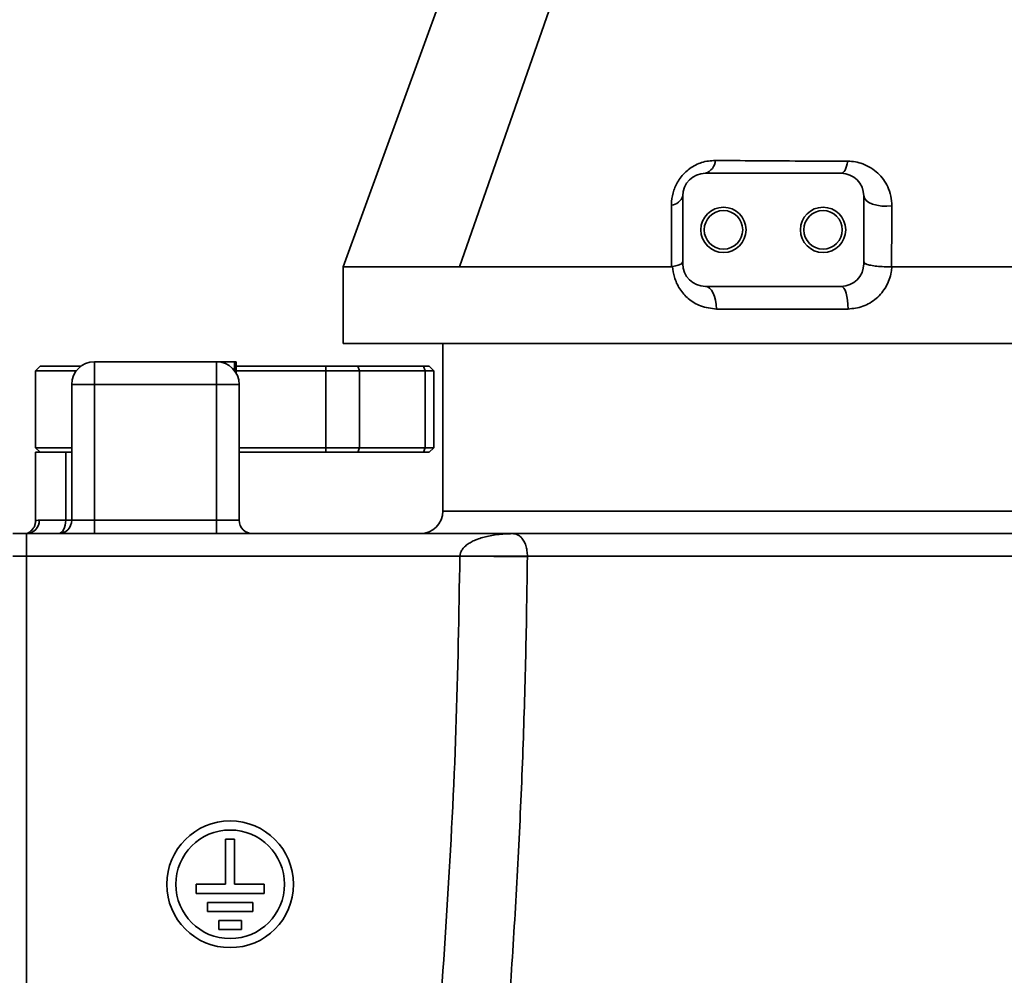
# Model space of a CAD drawing. Header units: millimetres. Extents: x 6316 to 18291, y -19059 to -9021.
# Tile 72 of 144: x 10353 to 10570, y -13140 to -12929. Entities that reach past the tile are written whole.
import ezdxf

# ---------------------------------------------------------------- set-up
doc = ezdxf.new("R2010")
doc.units = ezdxf.units.MM
doc.header["$LTSCALE"] = 10
doc.header["$PDSIZE"] = -1
doc.linetypes.add('CENTER', pattern=[50.8, 31.75, -6.35, 6.35, -6.35])
doc.layers.get('Defpoints').update_dxf_attribs({"true_color": 0x5e5e5e})
doc.layers.add('2细线层', color=4, linetype='Continuous', lineweight=13)
doc.layers.add('中心线层', color=1, linetype='CENTER')
doc.dimstyles.new('ISO-25', dxfattribs={"dimscale": 20, "dimtxt": 4, "dimasz": 3.05, "dimexe": 3, "dimexo": 0.625, "dimtad": 1, "dimdec": 0, "dimtxsty": 'Standard', "dimcen": 2.5, "dimclrd": 1, "dimclre": 1, "dimclrt": 4, "dimadec": 1, "dimazin": 2, "dimtfac": 1, "dimtdec": 0, "dimtmove": 0, "dimatfit": 0, "dimfxl": 1, "dimarcsym": 0})

# ---------------------------------------------------------------- blocks, each defined once
blk = doc.blocks.new('*D153')
at = {"layer": 'Defpoints', "color": 0, "linetype": 'ByBlock', "lineweight": 20, "transparency": 16777216}
for p in [(10266.35, -12742.73), (10744.24, -12742.73), (10414.24, -13232.73)]:
    blk.add_point(p, dxfattribs=at)
at = {"layer": '中心线层', "color": 1, "linetype": 'ByBlock', "lineweight": -2, "transparency": 16777216}
for p, q in [((10731.74, -12742.73), (10206.35, -12742.73)), ((10266.35, -13171.73), (10266.35, -12803.73)), ((10401.74, -13232.73), (10206.35, -13232.73))]:
    blk.add_line(p, q, dxfattribs=at)
at = {"layer": '中心线层', "color": 1, "linetype": 'ByBlock', "lineweight": 20, "transparency": 16777216}
for points in [[(10256.18, -12803.73), (10276.52, -12803.73), (10266.35, -12742.73)], [(10256.18, -13171.73), (10276.52, -13171.73), (10266.35, -13232.73)]]:
    blk.add_solid(points, dxfattribs=at)
at = {"layer": '中心线层', "color": 4, "linetype": 'ByBlock', "lineweight": 20, "transparency": 16777216, "insert": (10213.4, -12987.73), "char_height": 80, "attachment_point": 5, "rotation": 90}
blk.add_mtext('490', dxfattribs=at)
blk = doc.blocks.new('*D159')
at = {"layer": 'Defpoints', "color": 0, "linetype": 'ByBlock', "lineweight": 20, "transparency": 16777216}
for p in [(10744.24, -12742.73), (10584.24, -13331.6), (10744.24, -13447.2)]:
    blk.add_point(p, dxfattribs=at)
at = {"layer": '中心线层', "color": 1, "linetype": 'ByBlock', "lineweight": -2, "transparency": 16777216}
for p, q in [((10744.24, -12755.23), (10744.24, -13507.2)), ((10584.24, -13344.1), (10584.24, -13507.2)), ((10523.24, -13447.2), (10462.24, -13447.2)), ((10584.24, -13447.2), (10744.24, -13447.2)), ((10805.24, -13447.2), (11203.95, -13447.2))]:
    blk.add_line(p, q, dxfattribs=at)
at = {"layer": '中心线层', "color": 1, "linetype": 'ByBlock', "lineweight": 20, "transparency": 16777216}
for points in [[(10523.24, -13437.04), (10523.24, -13457.37), (10584.24, -13447.2)], [(10805.24, -13437.04), (10805.24, -13457.37), (10744.24, -13447.2)]]:
    blk.add_solid(points, dxfattribs=at)
at = {"layer": '中心线层', "color": 4, "linetype": 'ByBlock', "lineweight": 20, "transparency": 16777216, "insert": (11113.02, -13394.25), "char_height": 80, "attachment_point": 5}
blk.add_mtext('160', dxfattribs=at)
blk = doc.blocks.new('*D160')
at = {"layer": 'Defpoints', "color": 0, "linetype": 'ByBlock', "lineweight": 20, "transparency": 16777216}
for p in [(9031.62, -12742.73), (10584.24, -13331.6), (9031.62, -14550.41)]:
    blk.add_point(p, dxfattribs=at)
at = {"layer": '中心线层', "color": 1, "linetype": 'ByBlock', "lineweight": -2, "transparency": 16777216}
for p, q in [((9031.62, -12755.23), (9031.62, -14610.41)), ((10584.24, -13344.1), (10584.24, -14610.41)), ((10523.24, -14550.41), (9092.62, -14550.41))]:
    blk.add_line(p, q, dxfattribs=at)
at = {"layer": '中心线层', "color": 1, "linetype": 'ByBlock', "lineweight": 20, "transparency": 16777216}
for points in [[(9092.62, -14540.24), (9092.62, -14560.57), (9031.62, -14550.41)], [(10523.24, -14540.24), (10523.24, -14560.57), (10584.24, -14550.41)]]:
    blk.add_solid(points, dxfattribs=at)
at = {"layer": '中心线层', "color": 4, "linetype": 'ByBlock', "lineweight": 20, "transparency": 16777216, "insert": (9807.93, -14497.91), "char_height": 80, "attachment_point": 5}
blk.add_mtext('1553', dxfattribs=at)
blk = doc.blocks.new('*D162')
at = {"layer": 'Defpoints', "color": 0, "linetype": 'ByBlock', "lineweight": 20, "transparency": 16777216}
for p in [(9912.39, -12742.73), (10584.24, -12844.08), (10584.24, -13741.28)]:
    blk.add_point(p, dxfattribs=at)
at = {"layer": '中心线层', "color": 1, "linetype": 'ByBlock', "lineweight": -2, "transparency": 16777216}
for p, q in [((9912.39, -12755.23), (9912.39, -13801.28)), ((10584.24, -12856.58), (10584.24, -13801.28)), ((9973.39, -13741.28), (10523.24, -13741.28))]:
    blk.add_line(p, q, dxfattribs=at)
at = {"layer": '中心线层', "color": 1, "linetype": 'ByBlock', "lineweight": 20, "transparency": 16777216}
for points in [[(9973.39, -13731.12), (9973.39, -13751.45), (9912.39, -13741.28)], [(10523.24, -13731.12), (10523.24, -13751.45), (10584.24, -13741.28)]]:
    blk.add_solid(points, dxfattribs=at)
at = {"layer": '中心线层', "color": 4, "linetype": 'ByBlock', "lineweight": 20, "transparency": 16777216, "insert": (10248.32, -13688.78), "char_height": 80, "attachment_point": 5}
blk.add_mtext('672', dxfattribs=at)
blk = doc.blocks.new('*D165')
at = {"layer": 'Defpoints', "color": 0, "linetype": 'ByBlock', "lineweight": 20, "transparency": 16777216}
for p in [(8798.07, -11030.1), (10744.24, -11030.1), (10440.1, -13232.73)]:
    blk.add_point(p, dxfattribs=at)
at = {"layer": '中心线层', "color": 1, "linetype": 'ByBlock', "lineweight": -2, "transparency": 16777216}
for p, q in [((10731.74, -11030.1), (8738.07, -11030.1)), ((8798.07, -13171.73), (8798.07, -11091.1)), ((10427.6, -13232.73), (8738.07, -13232.73))]:
    blk.add_line(p, q, dxfattribs=at)
at = {"layer": '中心线层', "color": 1, "linetype": 'ByBlock', "lineweight": 20, "transparency": 16777216}
for points in [[(8787.9, -11091.1), (8808.24, -11091.1), (8798.07, -11030.1)], [(8787.9, -13171.73), (8808.24, -13171.73), (8798.07, -13232.73)]]:
    blk.add_solid(points, dxfattribs=at)
at = {"layer": '中心线层', "color": 4, "linetype": 'ByBlock', "lineweight": 20, "transparency": 16777216, "insert": (8745.12, -12241.75), "char_height": 80, "attachment_point": 5, "rotation": 90}
blk.add_mtext('2203', dxfattribs=at)
blk = doc.blocks.new('*D166')
at = {"layer": 'Defpoints', "color": 0, "linetype": 'ByBlock', "lineweight": 20, "transparency": 16777216}
for p in [(10744.24, -12742.73), (9971.84, -12851.28), (10123.31, -12928.46), (9609.69, -13103.36), (9707, -13745.51)]:
    blk.add_point(p, dxfattribs=at)
at = {"layer": '中心线层', "color": 1, "linetype": 'ByBlock', "lineweight": -2, "transparency": 16777216}
blk.add_line((9959.46, -12853.02), (9490.72, -12918.9), dxfattribs=at)
blk.add_arc((10177.35, -12822.4), 633.38, 193.52022, 237.47978, dxfattribs=at)
at = {"layer": '中心线层', "color": 1, "linetype": 'ByBlock', "lineweight": 20, "transparency": 16777216}
for points in [[(9551.53, -12972.37), (9571.51, -12968.58), (9550.13, -12910.55)], [(9841.89, -13347.64), (9831.8, -13365.29), (9889.8, -13386.74)]]:
    blk.add_solid(points, dxfattribs=at)
at = {"layer": '中心线层', "color": 4, "linetype": 'ByBlock', "lineweight": 20, "transparency": 16777216, "insert": (9704.44, -13159.72), "char_height": 80, "attachment_point": 5, "rotation": 305.5}
blk.add_mtext('55°', dxfattribs=at)

msp = doc.modelspace()

# ---------------------------------------------------------------- linework, layer by layer
at = {"color": 7, "linetype": 'Continuous', "lineweight": 35}
for p, q in [((10447.9, -12918.73), (10424.24, -12983.73)), ((10449.9, -12983.73), (10472.52, -12919.1)), ((10534.24, -12963.08), (10504.24, -12963.08)), ((10499.24, -12968.08), (10499.24, -12983.08)), ((10539.24, -12968.08), (10539.24, -12983.08)), ((10498.95, -12983.08), (10499.24, -12983.08)), ((10539.63, -12983.08), (10539.24, -12983.08)), ((10424.24, -12983.73), (10424.24, -13000.73)), ((10424.24, -12983.73), (10449.9, -12983.73)), ((10545.35, -12983.73), (10545.44, -12983.73)), ((10534.24, -12988.08), (10504.24, -12988.08)), ((10535.76, -12993.08), (10506.67, -12993.08)), ((10424.24, -13000.73), (10743.42, -13000.73)), ((10446.24, -13000.73), (10446.24, -13037.73)), ((10369.24, -13004.73), (10396.24, -13004.73)), ((10369.24, -13004.73), (10369.24, -13009.73)), ((10396.24, -13004.73), (10400.21, -13004.73)), ((10396.24, -13004.73), (10396.24, -13009.73)), ((10400.21, -13004.73), (10400.58, -13004.73)), ((10400.21, -13006.69), (10400.21, -13004.73)), ((10400.58, -13007.23), (10400.58, -13004.73)), ((10357.24, -13005.73), (10356.24, -13006.73)), ((10356.24, -13006.73), (10356.24, -13023.73)), ((10365.24, -13006.73), (10356.24, -13006.73)), ((10357.24, -13005.73), (10366.24, -13005.73)), ((10400.58, -13005.73), (10420.38, -13005.73)), ((10420.38, -13006.73), (10400.58, -13006.73)), ((10420.38, -13005.73), (10420.38, -13006.73)), ((10420.38, -13005.73), (10427.44, -13005.73)), ((10427.81, -13006.73), (10420.38, -13006.73)), ((10420.38, -13023.73), (10420.38, -13006.73)), ((10427.44, -13005.73), (10427.81, -13006.73)), ((10427.44, -13005.73), (10441.98, -13005.73)), ((10427.81, -13006.73), (10427.81, -13023.73)), ((10442.35, -13006.73), (10427.81, -13006.73)), ((10441.98, -13005.73), (10442.35, -13006.73)), ((10441.98, -13005.73), (10443.24, -13005.73)), ((10442.35, -13023.73), (10442.35, -13006.73)), ((10444.24, -13006.73), (10442.35, -13006.73)), ((10443.24, -13005.73), (10444.24, -13006.73)), ((10443.24, -13005.73), (10443.25, -13005.73)), ((10443.25, -13005.73), (10444.25, -13006.73)), ((10444.24, -13006.73), (10444.24, -13023.73)), ((10444.25, -13006.73), (10444.24, -13006.73)), ((10444.25, -13023.73), (10444.25, -13006.73)), ((10369.24, -13009.73), (10364.24, -13009.73)), ((10364.24, -13009.73), (10364.24, -13039.73)), ((10396.24, -13009.73), (10369.24, -13009.73)), ((10369.24, -13009.73), (10369.24, -13039.73)), ((10396.24, -13039.73), (10396.24, -13009.73)), ((10401.24, -13009.73), (10396.24, -13009.73)), ((10401.24, -13009.73), (10401.24, -13039.73)), ((10356.24, -13023.73), (10357.24, -13024.73)), ((10356.24, -13023.73), (10364.24, -13023.73)), ((10401.24, -13023.73), (10420.38, -13023.73)), ((10420.38, -13023.73), (10427.81, -13023.73)), ((10420.38, -13023.73), (10420.38, -13024.73)), ((10427.81, -13023.73), (10427.44, -13024.73)), ((10427.81, -13023.73), (10442.35, -13023.73)), ((10442.35, -13023.73), (10441.98, -13024.73)), ((10442.35, -13023.73), (10444.24, -13023.73)), ((10444.24, -13023.73), (10443.24, -13024.73)), ((10444.25, -13023.73), (10443.25, -13024.73)), ((10444.24, -13023.73), (10444.25, -13023.73)), ((10356.24, -13024.73), (10356.24, -13039.88)), ((10362.91, -13024.73), (10356.24, -13024.73)), ((10362.91, -13039.73), (10362.91, -13024.73)), ((10362.91, -13024.73), (10364.24, -13024.73)), ((10420.38, -13024.73), (10401.24, -13024.73)), ((10427.44, -13024.73), (10420.38, -13024.73)), ((10441.98, -13024.73), (10427.44, -13024.73)), ((10443.24, -13024.73), (10441.98, -13024.73)), ((10443.25, -13024.73), (10443.24, -13024.73)), ((10446.24, -13037.73), (10722.24, -13037.73)), ((10357.08, -13039.73), (10362.91, -13039.73)), ((10362.91, -13039.73), (10364.24, -13039.73)), ((10364.24, -13039.73), (10369.24, -13039.73)), ((10369.24, -13039.73), (10369.24, -13042.73)), ((10369.24, -13039.73), (10396.24, -13039.73)), ((10396.24, -13039.73), (10401.24, -13039.73)), ((10396.24, -13039.73), (10396.24, -13042.73)), ((10354.24, -13042.73), (10351.24, -13042.73)), ((10354.24, -13042.73), (10354.24, -13047.73)), ((10461.7, -13042.73), (10354.24, -13042.73)), ((10354.24, -13047.73), (10354.24, -13042.73)), ((10351.24, -13047.73), (10354.24, -13047.73)), ((10354.24, -13047.73), (10450, -13047.73)), ((10354.24, -13217.73), (10354.24, -13047.73)), ((10354.24, -13047.73), (10354.24, -13217.73)), ((10450.01, -13047.69), (10450, -13047.73)), ((10464.91, -13047.88), (10450, -13047.73)), ((10464.91, -13047.88), (10464.92, -13047.69)), ((10464.92, -13047.69), (10743.58, -13047.69)), ((10398.24, -13110.23), (10398.24, -13120.23)), ((10400.24, -13110.23), (10398.24, -13110.23)), ((10400.24, -13120.23), (10400.24, -13110.23)), ((10398.24, -13120.23), (10391.74, -13120.23)), ((10391.74, -13120.23), (10391.74, -13122.23)), ((10391.74, -13122.23), (10406.74, -13122.23)), ((10406.74, -13120.23), (10400.24, -13120.23)), ((10406.74, -13122.23), (10406.74, -13120.23)), ((10394.24, -13124.23), (10394.24, -13126.23)), ((10404.24, -13124.23), (10394.24, -13124.23)), ((10404.24, -13126.23), (10404.24, -13124.23)), ((10394.24, -13126.23), (10404.24, -13126.23)), ((10401.74, -13128.23), (10396.74, -13128.23)), ((10396.74, -13128.23), (10396.74, -13130.23)), ((10401.74, -13130.23), (10401.74, -13128.23)), ((10396.74, -13130.23), (10401.74, -13130.23))]:
    msp.add_line(p, q, dxfattribs=at)
at = {"color": 7, "linetype": 'Continuous', "lineweight": 35, "flags": 128}
for points in [[(10535.7, -12960.41), (10535.58, -12960.99), (10535.44, -12961.51), (10535.28, -12961.97), (10535.09, -12962.36), (10534.89, -12962.67), (10534.68, -12962.89), (10534.47, -12963.03), (10534.24, -12963.08)], [(10545.45, -12970.31), (10544.33, -12970.38), (10543.2, -12970.33), (10542.13, -12970.16), (10541.17, -12969.89), (10540.36, -12969.53), (10539.75, -12969.09), (10539.37, -12968.59), (10539.24, -12968.08)], [(10506.67, -12993.08), (10506.62, -12992.1), (10506.48, -12991.16), (10506.26, -12990.3), (10505.96, -12989.54), (10505.59, -12988.92), (10505.17, -12988.46), (10504.72, -12988.17), (10504.24, -12988.08)], [(10535.76, -12993.08), (10535.73, -12992.1), (10535.64, -12991.16), (10535.5, -12990.3), (10535.32, -12989.54), (10535.09, -12988.92), (10534.82, -12988.46), (10534.54, -12988.17), (10534.24, -12988.08)], [(10362.91, -13039.73), (10362.88, -13040.31), (10362.78, -13040.87), (10362.63, -13041.39), (10362.42, -13041.85), (10362.17, -13042.22), (10361.88, -13042.5), (10361.57, -13042.67), (10361.24, -13042.73)], [(10450.01, -13047.69), (10452.1, -13047.7), (10454.18, -13047.7), (10456.21, -13047.7), (10458.17, -13047.7), (10460.04, -13047.7), (10461.8, -13047.7), (10463.43, -13047.7), (10464.92, -13047.69)]]:
    msp.add_lwpolyline(points, dxfattribs=at)
at = {"color": 7, "linetype": 'Continuous', "lineweight": 35}
for centre, radius in [((10508.24, -12975.58), 5), ((10508.24, -12975.58), 4.25), ((10530.24, -12975.58), 5), ((10530.24, -12975.58), 4.25), ((10399.24, -13120.23), 14), ((10399.24, -13120.23), 12)]:
    msp.add_circle(centre, radius, dxfattribs=at)
for centre, radius, start, end in [((10503.35, -12960.12), 3.08, 286.7836, 357.8872), ((10504.24, -12968.08), 5, 90, 180), ((10534.24, -12968.08), 5, 0, 90), ((10496.51, -12967.31), 2.84, 274.6771, 344.364), ((10504.24, -12983.08), 5, 180, 270), ((10534.24, -12983.08), 5, 270, 0), ((10369.24, -13009.73), 5, 90, 180), ((10396.24, -13009.73), 5, 0, 90), ((10441.24, -13037.73), 5, 270, 0), ((10354.16, -13039.81), 2.92, 271.6833, 1.5898), ((10361.24, -13039.73), 3, 270, 0), ((10404.24, -13039.73), 3, 180, 270)]:
    msp.add_arc(centre, radius, start, end, dxfattribs=at)
for points, knots in [([(10496.74, -12970.14), (10496.74, -12969.86), (10496.77, -12968.77), (10497.17, -12966.81), (10498.39, -12964.32), (10500.42, -12962.12), (10502.28, -12961.1), (10504.3, -12960.39), (10505.42, -12960.31), (10506.44, -12960.24)], [0, 0, 0, 0, 0.059304, 0.2288, 0.39267, 0.576411, 0.769202, 0.789028, 1, 1, 1, 1]), ([(10506.44, -12960.24), (10509.37, -12960.26), (10515.55, -12960.32), (10525.32, -12960.38), (10532.23, -12960.4), (10535.7, -12960.41)], [0, 0, 0, 0, 0.311508, 0.655142, 1, 1, 1, 1]), ([(10535.7, -12960.41), (10536.27, -12960.44), (10537.42, -12960.51), (10539.16, -12961), (10540.85, -12961.83), (10542.39, -12963.02), (10543.63, -12964.44), (10544.62, -12966.12), (10545.31, -12968.08), (10545.41, -12969.57), (10545.45, -12970.31)], [0, 0, 0, 0, 0.104351, 0.208789, 0.338011, 0.467328, 0.590082, 0.712844, 0.856472, 1, 1, 1, 1]), ([(10496.73, -12983.73), (10496.74, -12981.27), (10496.74, -12976.74), (10496.74, -12972.21), (10496.74, -12970.14)], [0, 0, 0, 0, 0.542885, 1, 1, 1, 1]), ([(10545.45, -12970.31), (10545.44, -12973.28), (10545.41, -12977.73), (10545.37, -12982.23), (10545.35, -12983.73), (10545.35, -12983.73)], [0, 0, 0, 0, 0.669096, 0.99993, 1, 1, 1, 1]), ([(10496.99, -12983.7), (10497.44, -12983.61), (10498.29, -12983.43), (10498.73, -12983.19), (10498.95, -12983.08)], [0, 0, 0, 0, 0.521545, 1, 1, 1, 1]), ([(10498.95, -12983.08), (10499.09, -12982.94), (10499.24, -12982.79), (10499.24, -12982.65), (10499.24, -12982.64)], [0, 0, 0, 0, 0.988502, 1, 1, 1, 1]), ([(10539.24, -12982.65), (10539.24, -12982.65), (10539.25, -12982.8), (10539.44, -12982.94), (10539.63, -12983.08)], [0, 0, 0, 0, 0.010817, 1, 1, 1, 1]), ([(10539.63, -12983.08), (10539.69, -12983.1), (10539.97, -12983.24), (10540.73, -12983.43), (10542.09, -12983.63), (10543.71, -12983.76), (10544.8, -12983.74), (10545.35, -12983.73)], [0, 0, 0, 0, 0.061702, 0.298756, 0.532178, 0.766109, 1, 1, 1, 1]), ([(10616.26, -12982.64), (10615.19, -12982.92), (10613.02, -12983.47), (10609.59, -12983.73), (10606.05, -12983.78), (10602.39, -12983.72), (10599.18, -12983.7), (10596.52, -12983.7), (10594.32, -12983.7), (10592.12, -12983.71), (10589.82, -12983.72), (10587.65, -12983.73), (10585.36, -12983.73), (10583.19, -12983.73), (10580.84, -12983.73), (10578.33, -12983.73), (10575.39, -12983.73), (10572.86, -12983.73), (10570.93, -12983.73), (10569.67, -12983.73), (10568.4, -12983.73), (10567.15, -12983.73), (10565.9, -12983.73), (10564.65, -12983.73), (10563.46, -12983.73), (10562.21, -12983.73), (10560.7, -12983.73), (10558.69, -12983.73), (10556.14, -12983.73), (10553.62, -12983.73), (10551.35, -12983.73), (10549.45, -12983.73), (10547.48, -12983.73), (10546.13, -12983.73), (10545.44, -12983.73)], [0, 0, 0, 0, 0.04716, 0.095474, 0.145781, 0.197328, 0.250057, 0.281364, 0.308913, 0.342544, 0.374065, 0.405461, 0.433472, 0.46994, 0.49684, 0.531887, 0.575083, 0.620489, 0.638313, 0.656082, 0.673797, 0.691456, 0.70906, 0.726609, 0.744104, 0.759288, 0.779756, 0.808109, 0.844347, 0.888471, 0.915264, 0.941792, 0.970037, 1, 1, 1, 1]), ([(10496.73, -12983.73), (10494.39, -12983.73), (10488.01, -12983.73), (10478.24, -12983.73), (10467.74, -12983.73), (10458.15, -12983.73), (10452.65, -12983.73), (10449.9, -12983.73)], [0, 0, 0, 0, 0.127012, 0.345259, 0.563506, 0.781753, 1, 1, 1, 1]), ([(10496.99, -12983.7), (10496.95, -12983.71), (10496.87, -12983.72), (10496.78, -12983.73), (10496.73, -12983.73)], [0, 0, 0, 0, 0.43833, 1, 1, 1, 1]), ([(10506.67, -12993.08), (10505.49, -12992.95), (10503.26, -12992.7), (10500.49, -12990.98), (10498.52, -12988.74), (10497.32, -12986.24), (10497.09, -12984.48), (10496.99, -12983.7)], [0, 0, 0, 0, 0.252957, 0.475421, 0.669672, 0.853363, 1, 1, 1, 1]), ([(10545.44, -12983.73), (10545.4, -12984.13), (10545.24, -12985.65), (10544.3, -12988.21), (10542.12, -12990.89), (10539.13, -12992.73), (10536.88, -12992.96), (10535.76, -12993.08)], [0, 0, 0, 0, 0.0804934, 0.3036535, 0.5333091, 0.7675487, 1, 1, 1, 1]), ([(10356.24, -13039.88), (10356.23, -13040.13), (10356.2, -13040.62), (10355.94, -13041.26), (10355.61, -13041.76), (10355.26, -13042.13), (10354.94, -13042.38), (10354.7, -13042.52), (10354.56, -13042.59), (10354.43, -13042.65), (10354.31, -13042.7), (10354.27, -13042.71), (10354.24, -13042.72)], [0, 0, 0, 0, 0.149777, 0.283831, 0.400964, 0.501522, 0.584105, 0.643127, 0.687344, 0.741758, 0.836512, 1, 1, 1, 1]), ([(10356.28, -13039.88), (10356.29, -13039.88), (10356.3, -13039.87), (10356.66, -13039.74), (10357, -13039.73), (10357.08, -13039.73)], [0, 0, 0, 0, 0.351461, 0.850394, 1, 1, 1, 1]), ([(10461.7, -13042.73), (10460.97, -13042.74), (10459.67, -13042.77), (10457.88, -13042.97), (10456.39, -13043.23), (10455.04, -13043.56), (10453.82, -13043.96), (10452.74, -13044.44), (10451.82, -13044.98), (10451.05, -13045.58), (10450.47, -13046.25), (10450.09, -13046.96), (10450.03, -13047.45), (10450.01, -13047.69)], [0, 0, 0, 0, 0.162409, 0.28959, 0.401073, 0.499938, 0.599727, 0.686797, 0.761531, 0.835064, 0.897694, 0.951565, 1, 1, 1, 1]), ([(10461.7, -13042.73), (10461.82, -13042.73), (10462.07, -13042.74), (10462.42, -13042.83), (10462.74, -13042.95), (10463.04, -13043.12), (10463.31, -13043.32), (10463.68, -13043.67), (10464.11, -13044.24), (10464.55, -13045.23), (10464.79, -13046.23), (10464.9, -13047.08), (10464.91, -13047.49), (10464.92, -13047.69)], [0, 0, 0, 0, 0.100519, 0.194232, 0.2811, 0.361093, 0.43419, 0.500388, 0.669514, 0.804792, 0.911737, 0.957397, 1, 1, 1, 1]), ([(10606.17, -13042.73), (10602.89, -13042.73), (10596.35, -13042.73), (10586.36, -13042.73), (10576.29, -13042.73), (10564.96, -13042.73), (10552.51, -13042.73), (10539.08, -13042.73), (10525.97, -13042.73), (10513.33, -13042.73), (10501.29, -13042.73), (10490.01, -13042.73), (10479.61, -13042.73), (10470.08, -13042.73), (10464.48, -13042.73), (10461.7, -13042.73)], [0, 0, 0, 0, 0.0606026, 0.1212069, 0.1834113, 0.2456188, 0.3300208, 0.4148483, 0.5000166, 0.5851821, 0.6700097, 0.7544145, 0.8373295, 0.9192175, 1, 1, 1, 1]), ([(10450, -13047.73), (10449.78, -13060.52), (10449.33, -13086.21), (10447.36, -13124.85), (10444.53, -13163.74), (10441.81, -13189.7), (10440.44, -13202.73)], [0, 0, 0, 0, 0.247156, 0.4961, 0.746995, 1, 1, 1, 1]), ([(10455.88, -13203.15), (10456.65, -13195.56), (10458.18, -13180.58), (10460.07, -13158.31), (10461.65, -13136.3), (10462.94, -13114.24), (10463.92, -13092.05), (10464.61, -13069.89), (10464.81, -13055.19), (10464.91, -13047.88)], [0, 0, 0, 0, 0.147107, 0.290427, 0.430802, 0.572555, 0.716531, 0.859009, 1, 1, 1, 1])]:
    msp.add_open_spline(points, degree=3, knots=knots, dxfattribs=at)
at = {"layer": '2细线层'}
for centre, radius, start, end in [((10744.24, -12742.73), 1712.62, 290, 188), ((10744.24, -12742.73), 831.86, 117.37897, 215.62103), ((9138.75, -13001.01), 1750, 316.96226, 358.37684)]:
    msp.add_arc(centre, radius, start, end, dxfattribs=at)

# ---------------------------------------------------------------- dimensions: what is measured, and where the dimension line sits
at = {"layer": '中心线层', "color": 1, "linetype": 'ByBlock', "lineweight": 20}
dim = msp.add_linear_dim(base=(8798.07, -11030.1), p1=(10440.1, -13232.73), p2=(10744.24, -11030.1), angle=90, dimstyle='ISO-25', dxfattribs=at)
dim.commit()
dim.dimension.update_dxf_attribs({"geometry": '*D165', "text_midpoint": (8798.07, -12241.75), "dimtype": 160})
for base, p1, p2, picture, middle in [((9031.62, -14550.41), (10584.24, -13331.6), (9031.62, -12742.73), '*D160', (9807.93, -14497.91)), ((10584.24, -13741.28), (9912.39, -12742.73), (10584.24, -12844.08), '*D162', (10248.32, -13688.78))]:
    dim = msp.add_linear_dim(base=base, p1=p1, p2=p2, dimstyle='ISO-25', dxfattribs=at)
    dim.commit()
    dim.dimension.update_dxf_attribs({"geometry": picture, "text_midpoint": middle})
dim = msp.add_angular_dim_2l(base=(9609.69, -13103.36), line1=((10744.24, -12742.73), (9971.84, -12851.28)), line2=((10123.31, -12928.46), (9707, -13745.51)), dimstyle='ISO-25', dxfattribs=at)
dim.commit()
dim.dimension.update_dxf_attribs({"geometry": '*D166', "text_midpoint": (9704.44, -13159.72)})
dim = msp.add_linear_dim(base=(10266.35, -12742.73), p1=(10414.24, -13232.73), p2=(10744.24, -12742.73), angle=90, dimstyle='ISO-25', dxfattribs=at)
dim.commit()
dim.dimension.update_dxf_attribs({"geometry": '*D153', "text_midpoint": (10213.4, -12987.73)})
dim = msp.add_linear_dim(base=(10744.24, -13447.2), p1=(10584.24, -13331.6), p2=(10744.24, -12742.73), dimstyle='ISO-25', dxfattribs=at)
dim.commit()
dim.dimension.update_dxf_attribs({"geometry": '*D159', "text_midpoint": (11113.02, -13447.2), "dimtype": 160})

doc.saveas('drawing.dxf')
